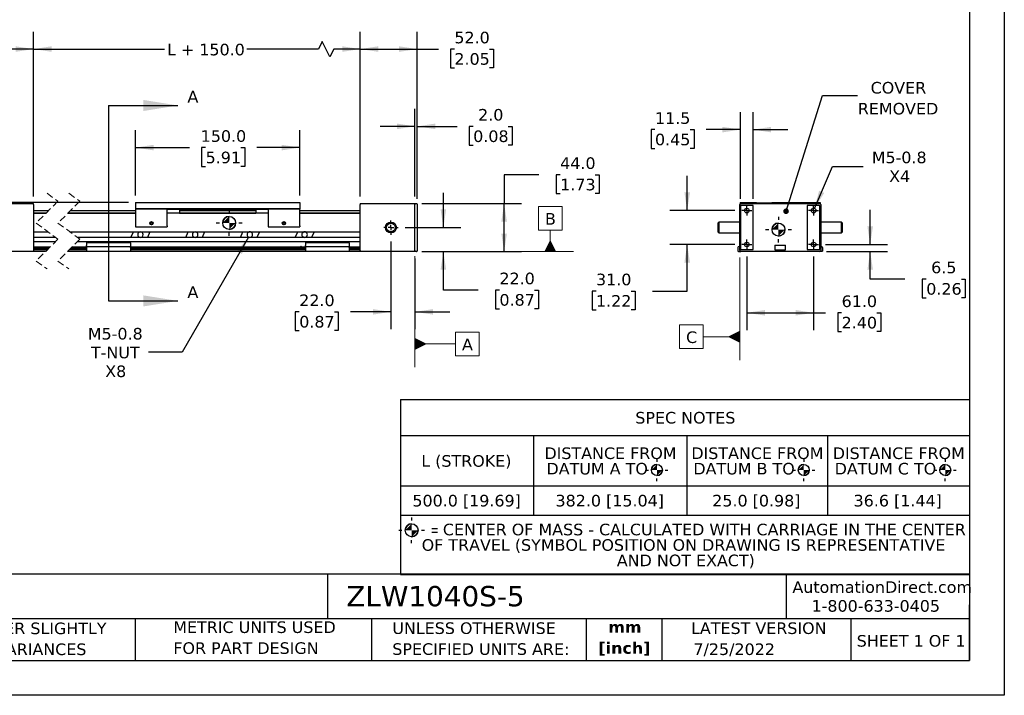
# Model space of a CAD drawing. Header units: millimetres. Extents: x 0 to 1397, y 0 to 1080.
# Tile 3 of 8: x 498 to 1397, y 0 to 617. Entities that reach past the tile are written whole.
import ezdxf

# ---------------------------------------------------------------- set-up
doc = ezdxf.new("R2010")
doc.units = ezdxf.units.MM
doc.header["$LTSCALE"] = 5
doc.header["$PDSIZE"] = -1
for name, pattern in [('SLD-Center', [19.05, 15.24, -1.27, 1.27, -1.27]), ('SLD-Dashed', [1.905, 1.27, -0.635]), ('SLD-Solid', [0])]:
    doc.linetypes.add(name, pattern=pattern)
doc.layers.add('CENTER', color=40, linetype='SLD-Center')
doc.layers.add('HATCH', color=6, linetype='SLD-Solid')
doc.layers.add('DIMENSIONS', color=140, linetype='SLD-Solid', lineweight=25)
doc.layers.add('TEXT', color=140, linetype='SLD-Solid', lineweight=25)
doc.styles.add('SLDTEXTSTYLE0', font='VERDANA.TTF')
doc.styles.add('SLDTEXTSTYLE1', font='VERDANAB.TTF')
doc.styles.add('SLDTEXTSTYLE2', font='GOTHIC.TTF', dxfattribs={"width": 0.913})
doc.styles.get("Standard").update_dxf_attribs({"font": 'VERDANA.TTF'})
doc.dimstyles.new('SLDDIMSTYLE0', dxfattribs={"dimtxt": 10.790039, "dimasz": 16.51, "dimexe": 0, "dimexo": 0.0625, "dimgap": 2.69751, "dimtad": 0, "dimtih": 1, "dimtoh": 1, "dimrnd": 1e-09, "dimzin": 4, "dimdsep": 46, "dimtxsty": 'SLDTEXTSTYLE0', "dimsah": 1, "dimcen": 0.09, "dimadec": 0, "dimazin": 1, "dimtfac": 1, "dimtmove": 0, "dimatfit": 0, "dimfxl": 0, "dimfrac": 2, "dimtolj": 1, "dimtzin": 12, "dimarcsym": 0})
doc.dimstyles.new('SLDDIMSTYLE1', dxfattribs={"dimtxt": 10.790039, "dimasz": 16.51, "dimexe": 0, "dimexo": 0.0625, "dimgap": 2.69751, "dimtad": 0, "dimtih": 1, "dimtoh": 1, "dimrnd": 1e-09, "dimzin": 4, "dimdsep": 46, "dimtxsty": 'SLDTEXTSTYLE0', "dimsah": 1, "dimcen": 0.09, "dimadec": 0, "dimazin": 1, "dimtfac": 1, "dimtofl": 0, "dimtmove": 0, "dimatfit": 3, "dimfxl": 0, "dimfrac": 2, "dimtolj": 1, "dimtzin": 12, "dimarcsym": 0})
doc.dimstyles.new('SLDDIMSTYLE2', dxfattribs={"dimtxt": 10.790039, "dimasz": 16.51, "dimexe": 0, "dimexo": 0.0625, "dimgap": 2.69751, "dimtad": 0, "dimtih": 1, "dimtoh": 1, "dimrnd": 1e-09, "dimzin": 12, "dimdsep": 46, "dimtxsty": 'SLDTEXTSTYLE0', "dimsah": 1, "dimcen": 0.09, "dimadec": 0, "dimazin": 3, "dimtfac": 1, "dimtofl": 0, "dimtmove": 0, "dimatfit": 3, "dimfxl": 0, "dimfrac": 2, "dimtolj": 1, "dimtzin": 12, "dimarcsym": 0})
doc.dimstyles.new('SLDDIMSTYLE3', dxfattribs={"dimtxt": 10.790039, "dimasz": 16.51, "dimexe": 0, "dimexo": 0.0625, "dimgap": 2.69751, "dimtad": 0, "dimtih": 1, "dimtoh": 1, "dimrnd": 1e-09, "dimzin": 12, "dimdsep": 46, "dimtxsty": 'SLDTEXTSTYLE0', "dimsah": 1, "dimcen": 0, "dimadec": 0, "dimazin": 3, "dimtfac": 1, "dimtofl": 0, "dimtmove": 0, "dimatfit": 3, "dimfxl": 0, "dimfrac": 2, "dimtolj": 1, "dimtzin": 12, "dimarcsym": 0})
doc.dimstyles.new('SLDDIMSTYLE4', dxfattribs={"dimtxt": 10.790039, "dimasz": 16.51, "dimexe": 0, "dimexo": 0.0625, "dimgap": 2.69751, "dimtad": 0, "dimtih": 1, "dimtoh": 1, "dimrnd": 1e-09, "dimzin": 12, "dimdsep": 46, "dimtxsty": 'SLDTEXTSTYLE0', "dimsah": 1, "dimcen": 0.09, "dimadec": 0, "dimazin": 3, "dimtfac": 1, "dimtmove": 0, "dimatfit": 0, "dimfxl": 0, "dimfrac": 2, "dimtolj": 1, "dimtzin": 12, "dimarcsym": 0})
doc.dimstyles.new('SLDDIMSTYLE5', dxfattribs={"dimtxt": 10.790039, "dimasz": 16.51, "dimexe": 0, "dimexo": 0.0625, "dimgap": 2.69751, "dimtad": 0, "dimtih": 1, "dimtoh": 1, "dimrnd": 1e-09, "dimzin": 12, "dimdsep": 46, "dimtxsty": 'SLDTEXTSTYLE0', "dimsah": 1, "dimcen": 0, "dimadec": 0, "dimazin": 3, "dimtfac": 1, "dimtofl": 0, "dimtmove": 0, "dimatfit": 3, "dimfxl": 0, "dimfrac": 2, "dimtolj": 1, "dimtzin": 12, "dimarcsym": 0})
doc.dimstyles.new('SLDDIMSTYLE6', dxfattribs={"dimtxt": 0.18, "dimasz": 5.08, "dimexe": 0, "dimexo": 0.0625, "dimgap": 0, "dimtad": 0, "dimtih": 1, "dimtoh": 1, "dimdec": 0, "dimrnd": 1e-09, "dimzin": 0, "dimdsep": 46, "dimtxsty": 'Standard', "dimblk1": 'DOT', "dimblk2": 'DOT', "dimsah": 1, "dimcen": 0.09, "dimadec": 0, "dimazin": 0, "dimtfac": 5.08, "dimtdec": 0, "dimtofl": 0, "dimtmove": 0, "dimatfit": 3, "dimldrblk": 'DOT', "dimfxl": 0, "dimfrac": 2, "dimtolj": 1, "dimtzin": 0, "dimarcsym": 0})

# ---------------------------------------------------------------- blocks, each defined once
blk = doc.blocks.new('SW_NOTE_0')
at = {"layer": 'TEXT', "color": 0, "char_height": 10.583, "attachment_point": 2, "style": 'SLDTEXTSTYLE1'}
for s, insert in [('mm', (14.22, 13.44)), ('[inch]', (13.8, -5.67))]:
    blk.add_mtext(s, dxfattribs=dict(at, insert=insert))
blk = doc.blocks.new('SW_NOTE_0_1')
at = {"layer": 'TEXT', "color": 0, "char_height": 10.5833, "attachment_point": 1, "style": 'SLDTEXTSTYLE0'}
for s, insert in [('UNLESS OTHERWISE ', (0, 13.44)), ('SPECIFIED UNITS ARE:', (0, -5.67))]:
    blk.add_mtext(s, dxfattribs=dict(at, insert=insert))
blk = doc.blocks.new('SW_NOTE_0_2')
at = {"layer": 'TEXT', "color": 0, "char_height": 10.5833, "attachment_point": 1, "style": 'SLDTEXTSTYLE0'}
for s, insert in [('PART DIMENSIONS MAY DIFFER SLIGHTLY ', (0, 13.44)), ("DUE TO MANUFACTURER'S VARIANCES", (0, -5.67))]:
    blk.add_mtext(s, dxfattribs=dict(at, insert=insert))
blk = doc.blocks.new('SW_NOTE_0_5')
at = {"layer": 'TEXT', "color": 0, "char_height": 10.5833, "attachment_point": 1, "style": 'SLDTEXTSTYLE0'}
for s, insert in [('METRIC UNITS USED ', (0, 13.44)), ('FOR PART DESIGN', (0, -5.67))]:
    blk.add_mtext(s, dxfattribs=dict(at, insert=insert))
blk = doc.blocks.new('SW_SYMBOL_MOD_COM')
at = {"layer": 'TEXT', "color": 0}
for p, q in [((2500, 7500), (2500, 6250)), ((-2500, 2500), (-1250, 2500)), ((6250, 2500), (7500, 2500)), ((2500, -2500), (2500, -1250))]:
    blk.add_line(p, q, dxfattribs=at)
blk.add_circle((2500, 2500), 2500, dxfattribs=at)
for start, end in [(90, 180), (270, 0)]:
    blk.add_arc((2500, 2500), 2500, start, end, dxfattribs=at)
for points in [[(2500, 2500), (0, 2500), (2500, 5000)], [(2500, 2500), (5000, 2500), (2500, 0)]]:
    blk.add_solid(points, dxfattribs=at)
blk = doc.blocks.new('SW_TABLEANNOTATION_0')
at = {"layer": 'TEXT', "color": 0}
for p, q in [((0, 0), (0, -33.07)), ((0, 0), (121.52, 0)), ((121.52, 0), (261.42, 0)), ((261.42, 0), (389.87, 0)), ((389.87, 0), (519.65, 0)), ((519.65, 0), (519.65, -33.07)), ((0, -33.07), (0, -78.92)), ((0, -33.07), (121.52, -33.07)), ((121.52, -33.07), (121.52, -78.92)), ((121.52, -33.07), (261.42, -33.07)), ((261.42, -33.07), (261.42, -78.92)), ((261.42, -33.07), (389.87, -33.07)), ((389.87, -33.07), (389.87, -78.92)), ((389.87, -33.07), (519.65, -33.07)), ((519.65, -33.07), (519.65, -78.92)), ((0, -78.92), (0, -105.61)), ((0, -78.92), (121.52, -78.92)), ((121.52, -78.92), (121.52, -105.61)), ((121.52, -78.92), (261.42, -78.92)), ((261.42, -78.92), (261.42, -105.61)), ((261.42, -78.92), (389.87, -78.92)), ((389.87, -78.92), (389.87, -105.61)), ((389.87, -78.92), (519.65, -78.92)), ((519.65, -78.92), (519.65, -105.61)), ((0, -105.61), (0, -159.89)), ((0, -105.61), (121.52, -105.61)), ((121.52, -105.61), (261.42, -105.61)), ((261.42, -105.61), (389.87, -105.61)), ((389.87, -105.61), (519.65, -105.61)), ((519.65, -105.61), (519.65, -159.89)), ((0, -159.89), (121.52, -159.89)), ((121.52, -159.89), (261.42, -159.89)), ((261.42, -159.89), (389.87, -159.89)), ((389.87, -159.89), (519.65, -159.89))]:
    blk.add_line(p, q, dxfattribs=at)
for p, xscale, yscale, zscale in [((229.07, -69.61), 0.002016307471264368, 0.002016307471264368, 0.002016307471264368), ((363.27, -69.61), 0.002016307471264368, 0.002016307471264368, 0.002016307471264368), ((492.47, -69.61), 0.002016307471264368, 0.002016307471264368, 0.002016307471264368), ((4.24, -125.49), 0.0023657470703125, 0.0023657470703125, 0.0023657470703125)]:
    blk.add_blockref('SW_SYMBOL_MOD_COM', p, dxfattribs=dict(at, xscale=xscale, yscale=yscale, zscale=zscale))
at = {"layer": 'TEXT', "color": 0, "attachment_point": 1}
for s, insert, char_height, style in [('SPEC NOTES', (214.42, -11.46), 10.583, 'SLDTEXTSTYLE0'), ('DISTANCE FROM ', (131.44, -43.87), 10.5833, 'SLDTEXTSTYLE0'), ('DISTANCE FROM ', (265.62, -43.87), 10.5833, 'SLDTEXTSTYLE0'), ('DISTANCE FROM ', (394.73, -43.87), 10.5833, 'SLDTEXTSTYLE0'), ('L (STROKE)', (18.96, -50.92), 10.583, 'SLDTEXTSTYLE0'), ('DATUM A TO ', (133.29, -57.98), 10.5833, 'SLDTEXTSTYLE0'), ('DATUM B TO ', (267.45, -57.98), 10.5833, 'SLDTEXTSTYLE0'), ('DATUM C TO ', (396.48, -57.98), 10.5833, 'SLDTEXTSTYLE0'), ('500.0 [19.69]', (10.83, -87.19), 10.5833, 'SLDTEXTSTYLE0'), ('382.0 [15.04]', (141.54, -87.19), 10.5833, 'SLDTEXTSTYLE0'), ('25.0 [0.98]', (284.7, -87.19), 10.5833, 'SLDTEXTSTYLE0'), ('36.6 [1.44]', (413.81, -87.19), 10.5833, 'SLDTEXTSTYLE0'), ('CENTER OF MASS - CALCULATED WITH CARRIAGE IN THE CENTER ', (38.67, -113.56), 10.5833, 'SLDTEXTSTYLE0'), ('= ', (27.78, -114.95), 9.26, 'SLDTEXTSTYLE2'), ('OF TRAVEL (SYMBOL POSITION ON DRAWING IS REPRESENTATIVE ', (19.3, -127.68), 10.5833, 'SLDTEXTSTYLE0'), ('AND NOT EXACT)', (197.54, -141.79), 10.5833, 'SLDTEXTSTYLE0')]:
    blk.add_mtext(s, dxfattribs=dict(at, insert=insert, char_height=char_height, style=style))
blk = doc.blocks.new('_D')
at = {"layer": 'DIMENSIONS'}
for p, q in [((884.67, 427.31), (884.67, 459.06)), ((849.65, 427.31), (900.55, 427.31)), ((865.11, 405.31), (900.55, 405.31)), ((884.67, 370.23), (884.67, 405.31)), ((916.42, 370.23), (884.67, 370.23)), ((935.88, 370.23), (932.25, 370.23)), ((932.25, 370.23), (932.25, 353.08)), ((967.94, 370.23), (971.56, 370.23)), ((971.56, 370.23), (971.56, 353.08)), ((932.25, 353.08), (935.88, 353.08)), ((971.56, 353.08), (967.94, 353.08))]:
    blk.add_line(p, q, dxfattribs=at)
for points in [[(884.67, 427.31), (887.21, 443.82), (882.13, 443.82)], [(884.67, 405.31), (882.13, 388.8), (887.21, 388.8)]]:
    blk.add_solid(points, dxfattribs=at)
at = {"layer": 'DIMENSIONS', "char_height": 10.583, "attachment_point": 1, "style": 'SLDTEXTSTYLE0'}
for s, insert in [('22.0', (935.88, 386.09)), ('0.87', (935.88, 366.53))]:
    blk.add_mtext(s, dxfattribs=dict(at, insert=insert))
blk = doc.blocks.new('_D_1')
at = {"layer": 'DIMENSIONS'}
for p, q in [((836.76, 414.42), (836.76, 334.39)), ((858.76, 398.96), (858.76, 334.39)), ((753.03, 350.26), (749.41, 350.26)), ((749.41, 350.26), (749.41, 333.11)), ((785.1, 350.26), (788.72, 350.26)), ((788.72, 350.26), (788.72, 333.11)), ((836.76, 350.26), (799.72, 350.26)), ((858.76, 350.26), (890.51, 350.26)), ((749.41, 333.11), (753.03, 333.11)), ((788.72, 333.11), (785.1, 333.11))]:
    blk.add_line(p, q, dxfattribs=at)
for points in [[(836.76, 350.26), (820.25, 352.8), (820.25, 347.72)], [(858.76, 350.26), (875.27, 347.72), (875.27, 352.8)]]:
    blk.add_solid(points, dxfattribs=at)
at = {"layer": 'DIMENSIONS', "char_height": 10.583, "attachment_point": 1, "style": 'SLDTEXTSTYLE0'}
for s, insert in [('22.0', (753.03, 366.12)), ('0.87', (753.03, 346.55))]:
    blk.add_mtext(s, dxfattribs=dict(at, insert=insert))
blk = doc.blocks.new('_D_2')
at = {"layer": 'DIMENSIONS'}
for p, q in [((971.92, 475.58), (940.17, 475.58)), ((940.17, 475.58), (940.17, 449.31)), ((991.37, 475.58), (987.75, 475.58)), ((987.75, 475.58), (987.75, 458.43)), ((1023.43, 475.58), (1027.06, 475.58)), ((1027.06, 475.58), (1027.06, 458.43)), ((987.75, 458.43), (991.37, 458.43)), ((1027.06, 458.43), (1023.43, 458.43)), ((865.11, 449.31), (956.04, 449.31)), ((940.17, 405.31), (940.17, 449.31)), ((865.11, 405.31), (956.04, 405.31))]:
    blk.add_line(p, q, dxfattribs=at)
for points in [[(940.17, 449.31), (937.63, 432.8), (942.71, 432.8)], [(940.17, 405.31), (942.71, 421.82), (937.63, 421.82)]]:
    blk.add_solid(points, dxfattribs=at)
at = {"layer": 'DIMENSIONS', "char_height": 10.583, "attachment_point": 1, "style": 'SLDTEXTSTYLE0'}
for s, insert in [('44.0', (991.37, 491.44)), ('1.73', (991.37, 471.87))]:
    blk.add_mtext(s, dxfattribs=dict(at, insert=insert))
blk = doc.blocks.new('_D_3')
at = {"layer": 'DIMENSIONS'}
for p, q in [((808.76, 455.66), (808.76, 606.18)), ((860.76, 453.46), (860.76, 606.18)), ((808.76, 590.31), (860.76, 590.31)), ((860.76, 590.31), (880.11, 590.31)), ((894.73, 590.31), (891.11, 590.31)), ((891.11, 590.31), (891.11, 573.16)), ((926.79, 590.31), (930.42, 590.31)), ((930.42, 590.31), (930.42, 573.16)), ((891.11, 573.16), (894.73, 573.16)), ((930.42, 573.16), (926.79, 573.16))]:
    blk.add_line(p, q, dxfattribs=at)
for points in [[(808.76, 590.31), (825.27, 587.77), (825.27, 592.85)], [(860.76, 590.31), (844.25, 592.85), (844.25, 587.77)]]:
    blk.add_solid(points, dxfattribs=at)
at = {"layer": 'DIMENSIONS', "char_height": 10.583, "attachment_point": 1, "style": 'SLDTEXTSTYLE0'}
for s, insert in [('52.0', (894.73, 606.17)), ('2.05', (894.73, 586.6))]:
    blk.add_mtext(s, dxfattribs=dict(at, insert=insert))
blk = doc.blocks.new('_D_4')
at = {"layer": 'DIMENSIONS'}
for p, q in [((510.4, 455.66), (510.4, 606.18)), ((808.76, 455.66), (808.76, 606.18)), ((774.07, 597.37), (770.54, 590.31)), ((781.12, 583.25), (774.07, 597.37)), ((510.4, 590.31), (629.87, 590.31)), ((770.54, 590.31), (705.06, 590.31)), ((784.65, 590.31), (781.12, 583.25)), ((808.76, 590.31), (784.65, 590.31))]:
    blk.add_line(p, q, dxfattribs=at)
for points in [[(510.4, 590.31), (526.91, 587.77), (526.91, 592.85)], [(808.76, 590.31), (792.25, 592.85), (792.25, 587.77)]]:
    blk.add_solid(points, dxfattribs=at)
at = {"layer": 'DIMENSIONS', "insert": (632.29, 595.18), "char_height": 10.583, "attachment_point": 1, "style": 'SLDTEXTSTYLE0'}
blk.add_mtext('L + 150.0', dxfattribs=at)
blk = doc.blocks.new('_D_5')
at = {"layer": 'DIMENSIONS'}
for p, q in [((603.52, 456.66), (603.52, 516.18)), ((753.52, 456.66), (753.52, 516.18)), ((603.52, 500.31), (652.9, 500.31)), ((667.52, 500.31), (663.9, 500.31)), ((663.9, 500.31), (663.9, 483.16)), ((699.59, 500.31), (703.21, 500.31)), ((703.21, 500.31), (703.21, 483.16)), ((753.52, 500.31), (714.21, 500.31)), ((663.9, 483.16), (667.52, 483.16)), ((703.21, 483.16), (699.59, 483.16))]:
    blk.add_line(p, q, dxfattribs=at)
for points in [[(603.52, 500.31), (620.03, 497.77), (620.03, 502.85)], [(753.52, 500.31), (737.01, 502.85), (737.01, 497.77)]]:
    blk.add_solid(points, dxfattribs=at)
at = {"layer": 'DIMENSIONS', "char_height": 10.583, "attachment_point": 1, "style": 'SLDTEXTSTYLE0'}
for s, insert in [('150.0', (663.03, 516.17)), ('5.91', (667.52, 496.6))]:
    blk.add_mtext(s, dxfattribs=dict(at, insert=insert))
blk = doc.blocks.new('_D_6')
at = {"layer": 'DIMENSIONS'}
for p, q in [((597.17, 450.31), (401.38, 450.31)), ((417.26, 450.31), (417.26, 405.31)), ((454.05, 405.31), (401.38, 405.31)), ((417.26, 375.95), (417.26, 405.31)), ((342.17, 394.62), (338.54, 394.62)), ((338.54, 394.62), (338.54, 377.47)), ((374.23, 394.62), (377.85, 394.62)), ((377.85, 394.62), (377.85, 377.47)), ((338.54, 377.47), (342.17, 377.47)), ((377.85, 377.47), (374.23, 377.47)), ((402.74, 375.95), (417.26, 375.95))]:
    blk.add_line(p, q, dxfattribs=at)
for points in [[(417.26, 450.31), (414.72, 433.8), (419.8, 433.8)], [(417.26, 405.31), (419.8, 421.82), (414.72, 421.82)]]:
    blk.add_solid(points, dxfattribs=at)
at = {"layer": 'DIMENSIONS', "char_height": 10.583, "attachment_point": 1, "style": 'SLDTEXTSTYLE0'}
for s, insert in [('45.0', (342.17, 410.47)), ('1.77', (342.17, 390.91)), ('CARRIAGE', (320.9, 371.34)), ('HEIGHT', (330.34, 354.19))]:
    blk.add_mtext(s, dxfattribs=dict(at, insert=insert))
blk = doc.blocks.new('_D_7')
at = {"layer": 'DIMENSIONS'}
for p, q in [((858.76, 455.66), (858.76, 535.6)), ((860.76, 453.46), (860.76, 535.6)), ((858.76, 519.72), (827.01, 519.72)), ((860.76, 519.72), (897.3, 519.72)), ((911.92, 519.72), (908.29, 519.72)), ((908.29, 519.72), (908.29, 502.57)), ((943.98, 519.72), (947.61, 519.72)), ((947.61, 519.72), (947.61, 502.57)), ((908.29, 502.57), (911.92, 502.57)), ((947.61, 502.57), (943.98, 502.57))]:
    blk.add_line(p, q, dxfattribs=at)
for points in [[(858.76, 519.72), (842.25, 522.26), (842.25, 517.18)], [(860.76, 519.72), (877.27, 517.18), (877.27, 522.26)]]:
    blk.add_solid(points, dxfattribs=at)
at = {"layer": 'DIMENSIONS', "char_height": 10.583, "attachment_point": 1, "style": 'SLDTEXTSTYLE0'}
for s, insert in [('2.0', (916.41, 535.58)), ('0.08', (911.92, 516.02))]:
    blk.add_mtext(s, dxfattribs=dict(at, insert=insert))
blk = doc.blocks.new('_D_8')
at = {"layer": 'DIMENSIONS'}
for p, q in [((458.4, 454.66), (458.4, 606.18)), ((510.4, 455.66), (510.4, 606.18)), ((382.53, 590.31), (378.91, 590.31)), ((378.91, 590.31), (378.91, 573.16)), ((414.59, 590.31), (418.22, 590.31)), ((418.22, 590.31), (418.22, 573.16)), ((458.4, 590.31), (429.21, 590.31)), ((510.4, 590.31), (458.4, 590.31)), ((378.91, 573.16), (382.53, 573.16)), ((418.22, 573.16), (414.59, 573.16))]:
    blk.add_line(p, q, dxfattribs=at)
for points in [[(458.4, 590.31), (474.91, 587.77), (474.91, 592.85)], [(510.4, 590.31), (493.89, 592.85), (493.89, 587.77)]]:
    blk.add_solid(points, dxfattribs=at)
at = {"layer": 'DIMENSIONS', "char_height": 10.583, "attachment_point": 1, "style": 'SLDTEXTSTYLE0'}
for s, insert in [('52.0', (382.53, 606.17)), ('2.05', (382.53, 586.6))]:
    blk.add_mtext(s, dxfattribs=dict(at, insert=insert))
blk = doc.blocks.new('_D_9')
at = {"layer": 'DIMENSIONS'}
for p, q in [((706.71, 418.64), (646.06, 313.59)), ((646.06, 313.59), (615.44, 313.59))]:
    blk.add_line(p, q, dxfattribs=at)
blk.add_solid([(706.71, 418.64), (696.26, 405.62), (700.66, 403.08)], dxfattribs=at)
at = {"layer": 'DIMENSIONS', "char_height": 10.583, "attachment_point": 1, "style": 'SLDTEXTSTYLE0'}
for s, insert in [('M5-0.8', (559.97, 335.6)), ('T-NUT', (562.8, 318.45)), ('X8', (575.83, 301.3))]:
    blk.add_mtext(s, dxfattribs=dict(at, insert=insert))
blk = doc.blocks.new('SW_CENTERMARKSYMBOL_0')
at = {"layer": 'CENTER', "color": 0}
for p, q in [((-5.08, 0), (-6.54, 0)), ((0, 0), (-2.54, 0)), ((0, 5.08), (0, 6.54)), ((0, 0), (0, 2.54)), ((0, 0), (0, -2.54)), ((0, 0), (2.54, 0)), ((5.08, 0), (6.54, 0)), ((0, -5.08), (0, -6.54))]:
    blk.add_line(p, q, dxfattribs=at)
blk = doc.blocks.new('SW_DATUMTAG_0')
at = {"color": 0, "linetype": 'SLD-Solid', "lineweight": 18}
for p, q in [((-42.94, 88.79), (-42.94, -12.7)), ((-5.97, -2.22), (-5.97, 19.36)), ((-5.97, 19.36), (15.61, 19.36)), ((15.61, 19.36), (15.61, -2.22)), ((-42.94, 8.57), (-5.97, 8.57)), ((15.61, -2.22), (-5.97, -2.22))]:
    blk.add_line(p, q, dxfattribs=at)
at = {"color": 0, "linetype": 'SLD-Solid', "lineweight": 0}
blk.add_solid([(-42.94, 3.18), (-42.94, 13.97), (-32.15, 8.57)], dxfattribs=at)
at = {"color": 0, "linetype": 'Continuous', "lineweight": 0, "insert": (0, 13.44), "char_height": 10.58, "attachment_point": 1, "style": 'SLDTEXTSTYLE0'}
blk.add_mtext('A', dxfattribs=at)
blk = doc.blocks.new('SW_DATUMTAG_1')
at = {"color": 0, "linetype": 'SLD-Solid', "lineweight": 18}
for p, q in [((-5.95, -2.22), (-5.95, 19.36)), ((-5.95, 19.36), (15.63, 19.36)), ((15.63, 19.36), (15.63, -2.22)), ((15.63, -2.22), (-5.95, -2.22)), ((4.84, -21.8), (4.84, -2.22)), ((-112.37, -21.8), (26.11, -21.8))]:
    blk.add_line(p, q, dxfattribs=at)
at = {"color": 0, "linetype": 'SLD-Solid', "lineweight": 0}
blk.add_solid([(10.24, -21.8), (-0.55, -21.8), (4.84, -11.01)], dxfattribs=at)
at = {"color": 0, "linetype": 'Continuous', "lineweight": 0, "insert": (0, 13.44), "char_height": 10.58, "attachment_point": 1, "style": 'SLDTEXTSTYLE0'}
blk.add_mtext('B', dxfattribs=at)
blk = doc.blocks.new('_D_10')
at = {"layer": 'DIMENSIONS'}
for p, q in [((1161.81, 400.82), (1161.81, 333.54)), ((1222.81, 400.82), (1222.81, 333.54)), ((1161.81, 349.42), (1222.81, 349.42)), ((1222.81, 349.42), (1233.82, 349.42)), ((1248.44, 349.42), (1244.82, 349.42)), ((1244.82, 349.42), (1244.82, 332.27)), ((1280.51, 349.42), (1284.13, 349.42)), ((1284.13, 349.42), (1284.13, 332.27)), ((1244.82, 332.27), (1248.44, 332.27)), ((1284.13, 332.27), (1280.51, 332.27))]:
    blk.add_line(p, q, dxfattribs=at)
for points in [[(1161.81, 349.42), (1178.32, 346.88), (1178.32, 351.96)], [(1222.81, 349.42), (1206.3, 351.96), (1206.3, 346.88)]]:
    blk.add_solid(points, dxfattribs=at)
at = {"layer": 'DIMENSIONS', "char_height": 10.583, "attachment_point": 1, "style": 'SLDTEXTSTYLE0'}
for s, insert in [('61.0', (1248.44, 365.27)), ('2.40', (1248.44, 345.71))]:
    blk.add_mtext(s, dxfattribs=dict(at, insert=insert))
blk = doc.blocks.new('_D_11')
at = {"layer": 'DIMENSIONS'}
for p, q in [((1107.36, 442.81), (1107.36, 474.56)), ((1150.82, 442.81), (1091.49, 442.81)), ((1150.82, 411.81), (1091.49, 411.81)), ((1107.36, 369.3), (1107.36, 411.81)), ((1024.09, 369.3), (1020.47, 369.3)), ((1020.47, 369.3), (1020.47, 352.15)), ((1056.16, 369.3), (1059.78, 369.3)), ((1059.78, 369.3), (1059.78, 352.15)), ((1075.61, 369.3), (1107.36, 369.3)), ((1020.47, 352.15), (1024.09, 352.15)), ((1059.78, 352.15), (1056.16, 352.15))]:
    blk.add_line(p, q, dxfattribs=at)
for points in [[(1107.36, 442.81), (1109.9, 459.32), (1104.82, 459.32)], [(1107.36, 411.81), (1104.82, 395.3), (1109.9, 395.3)]]:
    blk.add_solid(points, dxfattribs=at)
at = {"layer": 'DIMENSIONS', "char_height": 10.583, "attachment_point": 1, "style": 'SLDTEXTSTYLE0'}
for s, insert in [('31.0', (1024.09, 385.16)), ('1.22', (1024.09, 365.59))]:
    blk.add_mtext(s, dxfattribs=dict(at, insert=insert))
blk = doc.blocks.new('_D_12')
at = {"layer": 'DIMENSIONS'}
for p, q in [((1274.51, 411.81), (1274.51, 443.56)), ((1233.8, 411.81), (1290.39, 411.81)), ((1234.66, 405.31), (1290.39, 405.31)), ((1274.51, 380.27), (1274.51, 405.31)), ((1306.26, 380.27), (1274.51, 380.27)), ((1325.71, 380.27), (1322.09, 380.27)), ((1322.09, 380.27), (1322.09, 363.12)), ((1357.78, 380.27), (1361.4, 380.27)), ((1361.4, 380.27), (1361.4, 363.12)), ((1322.09, 363.12), (1325.71, 363.12)), ((1361.4, 363.12), (1357.78, 363.12))]:
    blk.add_line(p, q, dxfattribs=at)
for points in [[(1274.51, 411.81), (1277.05, 428.32), (1271.97, 428.32)], [(1274.51, 405.31), (1271.97, 388.8), (1277.05, 388.8)]]:
    blk.add_solid(points, dxfattribs=at)
at = {"layer": 'DIMENSIONS', "char_height": 10.583, "attachment_point": 1, "style": 'SLDTEXTSTYLE0'}
for s, insert in [('6.5', (1330.2, 396.13)), ('0.26', (1325.71, 376.57))]:
    blk.add_mtext(s, dxfattribs=dict(at, insert=insert))
blk = doc.blocks.new('_D_13')
at = {"layer": 'DIMENSIONS'}
for p, q in [((1223.64, 444.74), (1240.24, 483.19)), ((1240.24, 483.19), (1268.03, 483.19))]:
    blk.add_line(p, q, dxfattribs=at)
blk.add_solid([(1223.64, 444.74), (1232.52, 458.89), (1227.85, 460.9)], dxfattribs=at)
at = {"layer": 'DIMENSIONS', "char_height": 10.583, "attachment_point": 1, "style": 'SLDTEXTSTYLE0'}
for s, insert in [('M5-0.8', (1275.96, 496.63)), ('X4', (1291.83, 479.48))]:
    blk.add_mtext(s, dxfattribs=dict(at, insert=insert))
blk = doc.blocks.new('_D_14')
at = {"layer": 'DIMENSIONS'}
for p, q in [((1156.06, 453.66), (1156.06, 532.61)), ((1167.56, 453.66), (1167.56, 532.61)), ((1077.96, 516.74), (1074.33, 516.74)), ((1074.33, 516.74), (1074.33, 499.59)), ((1110.02, 516.74), (1113.64, 516.74)), ((1113.64, 516.74), (1113.64, 499.59)), ((1156.06, 516.74), (1124.64, 516.74)), ((1167.56, 516.74), (1199.31, 516.74)), ((1074.33, 499.59), (1077.96, 499.59)), ((1113.64, 499.59), (1110.02, 499.59))]:
    blk.add_line(p, q, dxfattribs=at)
for points in [[(1156.06, 516.74), (1139.55, 519.28), (1139.55, 514.2)], [(1167.56, 516.74), (1184.07, 514.2), (1184.07, 519.28)]]:
    blk.add_solid(points, dxfattribs=at)
at = {"layer": 'DIMENSIONS', "char_height": 10.583, "attachment_point": 1, "style": 'SLDTEXTSTYLE0'}
for s, insert in [('11.5', (1077.96, 532.6)), ('0.45', (1077.96, 513.03))]:
    blk.add_mtext(s, dxfattribs=dict(at, insert=insert))
blk = doc.blocks.new('SW_NOTE_0_6')
at = {"layer": 'TEXT', "color": 0, "char_height": 10.583, "attachment_point": 2, "style": 'SLDTEXTSTYLE0'}
for s, insert in [('COVER', (37.47, 12.22)), ('REMOVED', (37.14, -6.89))]:
    blk.add_mtext(s, dxfattribs=dict(at, insert=insert))
blk = doc.blocks.new('_Dot')
at = {"color": 0, "linetype": 'ByBlock', "lineweight": -2}
blk.add_line((-0.5, 0), (-1, 0), dxfattribs=at)
at = {"color": 0, "linetype": 'ByBlock', "const_width": 0.5}
blk.add_lwpolyline([(-0.25, 0, 1), (0.25, 0, 1)], format="xyb", close=True, dxfattribs=at)
blk = doc.blocks.new('SW_CENTERMARKSYMBOL_1')
at = {"layer": 'CENTER', "color": 0}
for p, q in [((-2.54, 0), (-4.64, 0)), ((0, 0), (-2.54, 0)), ((0, 2.54), (0, 4.64)), ((0, 0), (0, 2.54)), ((0, 0), (0, -2.54)), ((0, 0), (2.54, 0)), ((2.54, 0), (4.64, 0)), ((0, -2.54), (0, -4.64))]:
    blk.add_line(p, q, dxfattribs=at)
blk = doc.blocks.new('SW_CENTERMARKSYMBOL_2')
at = {"layer": 'CENTER', "color": 0}
for p, q in [((-2.54, 0), (-4.64, 0)), ((0, 0), (-2.54, 0)), ((0, 2.54), (0, 4.64)), ((0, 0), (0, 2.54)), ((0, 0), (0, -2.54)), ((0, 0), (2.54, 0)), ((2.54, 0), (4.64, 0)), ((0, -2.54), (0, -4.64))]:
    blk.add_line(p, q, dxfattribs=at)
blk = doc.blocks.new('SW_CENTERMARKSYMBOL_3')
at = {"layer": 'CENTER', "color": 0}
for p, q in [((-2.54, 0), (-4.64, 0)), ((0, 0), (-2.54, 0)), ((0, 2.54), (0, 4.64)), ((0, 0), (0, 2.54)), ((0, 0), (0, -2.54)), ((0, 0), (2.54, 0)), ((2.54, 0), (4.64, 0)), ((0, -2.54), (0, -4.64))]:
    blk.add_line(p, q, dxfattribs=at)
blk = doc.blocks.new('SW_CENTERMARKSYMBOL_4')
at = {"layer": 'CENTER', "color": 0}
for p, q in [((-2.54, 0), (-4.64, 0)), ((0, 0), (-2.54, 0)), ((0, 2.54), (0, 4.64)), ((0, 0), (0, 2.54)), ((0, 0), (0, -2.54)), ((0, 0), (2.54, 0)), ((2.54, 0), (4.64, 0)), ((0, -2.54), (0, -4.64))]:
    blk.add_line(p, q, dxfattribs=at)
blk = doc.blocks.new('SW_DATUMTAG_2')
at = {"color": 0, "linetype": 'SLD-Solid', "lineweight": 18}
for p, q in [((48.98, 80.98), (48.98, -12.7)), ((-5.86, -2.22), (-5.86, 19.36)), ((-5.86, 19.36), (15.72, 19.36)), ((15.72, 19.36), (15.72, -2.22)), ((48.98, 8.57), (15.72, 8.57)), ((15.72, -2.22), (-5.86, -2.22))]:
    blk.add_line(p, q, dxfattribs=at)
at = {"color": 0, "linetype": 'SLD-Solid', "lineweight": 0}
blk.add_solid([(48.98, 3.18), (48.98, 13.97), (38.19, 8.57)], dxfattribs=at)
at = {"color": 0, "linetype": 'Continuous', "lineweight": 0, "insert": (0, 13.44), "char_height": 10.58, "attachment_point": 1, "style": 'SLDTEXTSTYLE0'}
blk.add_mtext('C', dxfattribs=at)

msp = doc.modelspace()

# ---------------------------------------------------------------- linework, layer by layer
at = {"color": 7, "linetype": 'SLD-Solid'}
for p, q in [((1397.012, 1079.513), (1397.012, 0.013)), ((1397.012, 0.013), (0.012, 0.013))]:
    msp.add_line(p, q, dxfattribs=at)
at = {"color": 7, "linetype": 'SLD-Dashed', "lineweight": 18}
for p, q in [((532.659, 451.297), (512.659, 431.297)), ((522.659, 458.585), (532.659, 451.297)), ((552.659, 451.297), (532.659, 431.297)), ((542.659, 458.585), (552.659, 451.297)), ((512.659, 431.297), (532.659, 416.722)), ((532.659, 431.297), (552.659, 416.722)), ((532.659, 416.722), (512.659, 396.722)), ((552.659, 416.722), (532.659, 396.722)), ((512.659, 396.722), (522.659, 389.435)), ((532.659, 396.722), (542.659, 389.435))]:
    msp.add_line(p, q, dxfattribs=at)
for p, q in [((603.516, 450.31), (753.516, 450.31)), ((603.516, 450.31), (603.516, 444.31)), ((753.516, 450.31), (753.516, 444.31)), ((1155.808, 450.31), (1155.808, 449.176)), ((1155.808, 450.31), (1170.808, 450.31)), ((1170.808, 449.81), (1170.808, 450.31)), ((1170.808, 449.81), (1184.808, 449.81)), ((1184.808, 449.81), (1184.808, 450.31)), ((1184.808, 450.31), (1199.808, 450.31)), ((1199.808, 449.81), (1199.808, 450.31)), ((1213.808, 449.81), (1199.808, 449.81)), ((1213.808, 449.81), (1213.808, 450.31)), ((1213.808, 450.31), (1228.808, 450.31)), ((1228.808, 450.31), (1228.808, 449.176)), ((460.404, 449.31), (510.404, 449.31)), ((510.404, 448.31), (510.404, 449.31)), ((510.404, 448.31), (510.404, 406.31)), ((510.404, 442.71), (524.072, 442.71)), ((544.072, 442.71), (603.516, 442.71)), ((753.516, 444.31), (603.516, 444.31)), ((603.516, 444.31), (603.516, 444.11)), ((603.516, 444.11), (603.516, 443.11)), ((632.516, 444.11), (603.516, 444.11)), ((603.516, 443.11), (603.516, 428.81)), ((605.016, 444.11), (605.016, 444.31)), ((631.016, 444.11), (631.016, 444.31)), ((632.516, 443.11), (632.516, 444.11)), ((632.516, 444.01), (724.516, 444.01)), ((632.516, 444.01), (643.516, 444.01)), ((632.516, 428.81), (632.516, 443.11)), ((643.516, 444.01), (643.516, 440.31)), ((643.516, 442.71), (713.516, 442.71)), ((713.516, 444.01), (724.516, 444.01)), ((713.516, 444.01), (713.516, 440.31)), ((753.516, 444.11), (724.516, 444.11)), ((724.516, 444.11), (724.516, 443.11)), ((724.516, 443.11), (724.516, 428.81)), ((726.016, 444.11), (726.016, 444.31)), ((752.016, 444.11), (752.016, 444.31)), ((753.516, 444.31), (753.516, 444.11)), ((753.516, 443.11), (753.516, 444.11)), ((753.516, 428.81), (753.516, 443.11)), ((753.516, 442.71), (808.761, 442.71)), ((808.761, 449.31), (808.761, 448.31)), ((808.761, 449.31), (858.761, 449.31)), ((808.761, 406.31), (808.761, 448.31)), ((858.761, 449.31), (858.761, 448.31)), ((858.761, 449.11), (860.261, 449.11)), ((858.761, 406.31), (858.761, 448.31)), ((858.761, 407.51), (858.761, 447.11)), ((860.761, 448.61), (860.761, 447.11)), ((860.761, 447.11), (860.761, 407.51)), ((1155.308, 406.31), (1155.308, 448.31)), ((1167.558, 447.31), (1156.058, 447.31)), ((1156.058, 447.31), (1156.058, 407.31)), ((1156.308, 449.31), (1228.308, 449.31)), ((1167.558, 407.31), (1167.558, 447.31)), ((1228.558, 447.31), (1217.058, 447.31)), ((1217.058, 447.31), (1217.058, 407.31)), ((1228.558, 407.31), (1228.558, 447.31)), ((1229.308, 448.31), (1229.308, 406.31)), ((521.672, 440.31), (510.404, 440.31)), ((510.404, 440.31), (521.672, 440.31)), ((603.516, 440.31), (541.672, 440.31)), ((541.672, 440.31), (603.516, 440.31)), ((617.016, 431.21), (617.516, 432.076)), ((617.516, 432.076), (618.516, 432.076)), ((618.516, 432.076), (619.016, 431.21)), ((724.516, 440.31), (632.516, 440.31)), ((643.516, 440.31), (713.516, 440.31)), ((738.016, 431.21), (738.516, 432.076)), ((738.516, 432.076), (739.516, 432.076)), ((739.516, 432.076), (740.016, 431.21)), ((808.761, 440.31), (753.516, 440.31)), ((753.516, 440.31), (808.761, 440.31)), ((1136.308, 432.31), (1135.308, 431.31)), ((1155.308, 432.31), (1136.308, 432.31)), ((1136.308, 432.31), (1136.308, 422.31)), ((1248.308, 432.31), (1229.308, 432.31)), ((1249.308, 431.31), (1248.308, 432.31)), ((1248.308, 422.31), (1248.308, 432.31)), ((510.404, 423.41), (523.483, 423.41)), ((543.483, 423.41), (808.761, 423.41)), ((599.305, 418.21), (601.617, 423.41)), ((603.516, 428.81), (603.516, 427.81)), ((603.516, 427.81), (632.516, 427.81)), ((616.617, 423.41), (614.305, 418.21)), ((617.516, 430.344), (617.016, 431.21)), ((618.516, 430.344), (617.516, 430.344)), ((619.016, 431.21), (618.516, 430.344)), ((632.516, 428.81), (632.516, 427.81)), ((649.305, 418.21), (651.617, 423.41)), ((666.617, 423.41), (664.305, 418.21)), ((699.305, 418.21), (701.617, 423.41)), ((716.617, 423.41), (714.305, 418.21)), ((724.516, 428.81), (724.516, 427.81)), ((724.516, 427.81), (753.516, 427.81)), ((738.516, 430.344), (738.016, 431.21)), ((739.516, 430.344), (738.516, 430.344)), ((740.016, 431.21), (739.516, 430.344)), ((749.305, 418.21), (751.617, 423.41)), ((753.516, 428.81), (753.516, 427.81)), ((766.617, 423.41), (764.305, 418.21)), ((1135.308, 431.31), (1135.308, 423.31)), ((1135.308, 423.31), (1136.308, 422.31)), ((1248.308, 422.31), (1249.308, 423.31)), ((1249.308, 423.31), (1249.308, 431.31)), ((530.618, 418.21), (510.404, 418.21)), ((530.247, 414.31), (510.404, 414.31)), ((808.761, 414.31), (550.247, 414.31)), ((808.761, 418.21), (550.618, 418.21)), ((598.761, 414.21), (558.761, 414.21)), ((558.761, 414.21), (558.761, 413.21)), ((598.761, 413.21), (598.761, 414.21)), ((798.761, 414.21), (758.761, 414.21)), ((758.761, 414.21), (758.761, 413.21)), ((798.761, 413.21), (798.761, 414.21)), ((1136.308, 422.31), (1155.308, 422.31)), ((1229.308, 422.31), (1248.308, 422.31)), ((510.404, 405.31), (460.404, 405.31)), ((525.247, 409.31), (510.404, 409.31)), ((510.404, 408.41), (524.347, 408.41)), ((510.404, 407.468), (523.405, 407.468)), ((522.747, 406.81), (510.404, 406.81)), ((510.404, 406.31), (510.404, 405.31)), ((521.247, 405.31), (510.404, 405.31)), ((558.761, 405.31), (541.247, 405.31)), ((558.761, 406.81), (542.747, 406.81)), ((543.405, 407.468), (558.761, 407.468)), ((544.347, 408.41), (558.761, 408.41)), ((558.761, 409.31), (545.247, 409.31)), ((598.761, 413.21), (558.761, 413.21)), ((558.761, 413.21), (558.761, 411.01)), ((558.761, 410.01), (558.761, 411.01)), ((558.761, 410.01), (598.761, 410.01)), ((558.761, 410.01), (558.761, 409.01)), ((558.761, 409.01), (558.761, 405.81)), ((558.761, 405.81), (598.761, 405.81)), ((558.761, 405.81), (558.761, 405.31)), ((598.761, 405.31), (558.761, 405.31)), ((598.761, 413.21), (598.761, 411.01)), ((598.761, 411.01), (598.761, 410.01)), ((598.761, 409.01), (598.761, 410.01)), ((758.761, 409.31), (598.761, 409.31)), ((598.761, 409.01), (598.761, 405.81)), ((598.761, 408.41), (758.761, 408.41)), ((598.761, 407.468), (758.761, 407.468)), ((758.761, 406.81), (598.761, 406.81)), ((598.761, 405.31), (598.761, 405.81)), ((758.761, 405.31), (598.761, 405.31)), ((798.761, 413.21), (758.761, 413.21)), ((758.761, 413.21), (758.761, 411.01)), ((758.761, 410.01), (758.761, 411.01)), ((758.761, 410.01), (798.761, 410.01)), ((758.761, 410.01), (758.761, 409.01)), ((758.761, 409.01), (758.761, 405.81)), ((758.761, 405.81), (798.761, 405.81)), ((758.761, 405.81), (758.761, 405.31)), ((798.761, 405.31), (758.761, 405.31)), ((798.761, 413.21), (798.761, 411.01)), ((798.761, 411.01), (798.761, 410.01)), ((798.761, 409.01), (798.761, 410.01)), ((808.761, 409.31), (798.761, 409.31)), ((798.761, 409.01), (798.761, 405.81)), ((798.761, 408.41), (808.761, 408.41)), ((798.761, 407.468), (808.761, 407.468)), ((808.761, 406.81), (798.761, 406.81)), ((798.761, 405.31), (798.761, 405.81)), ((808.761, 405.31), (798.761, 405.31)), ((808.761, 406.31), (808.761, 405.31)), ((858.761, 405.31), (808.761, 405.31)), ((858.761, 406.31), (858.761, 405.31)), ((860.261, 405.51), (858.761, 405.51)), ((860.761, 407.51), (860.761, 406.01)), ((1153.708, 409.01), (1153.708, 405.81)), ((1154.208, 405.31), (1153.708, 405.81)), ((1154.208, 405.31), (1156.308, 405.31)), ((1155.308, 410.01), (1154.708, 410.01)), ((1156.058, 407.31), (1167.558, 407.31)), ((1189.658, 405.31), (1156.308, 405.31)), ((1187.558, 411.11), (1197.058, 411.11)), ((1187.558, 411.11), (1187.558, 406.81)), ((1187.558, 406.81), (1189.658, 406.81)), ((1189.658, 405.31), (1189.658, 406.81)), ((1189.658, 406.81), (1194.958, 406.81)), ((1194.958, 405.31), (1189.658, 405.31)), ((1194.958, 405.31), (1194.958, 406.81)), ((1194.958, 406.81), (1197.058, 406.81)), ((1228.308, 405.31), (1194.958, 405.31)), ((1197.058, 406.81), (1197.058, 411.11)), ((1217.058, 407.31), (1228.558, 407.31)), ((1230.408, 405.31), (1228.308, 405.31)), ((1229.308, 410.01), (1229.908, 410.01)), ((1230.908, 405.81), (1230.408, 405.31)), ((1230.908, 409.01), (1230.908, 405.81))]:
    msp.add_line(p, q)
for centre, radius in [((1161.808, 442.81), 2.1), ((1222.808, 442.81), 2.1), ((618.016, 431.21), 1.5), ((618.016, 431.21), 1.4), ((618.016, 431.21), 1.3), ((739.016, 431.21), 1.5), ((739.016, 431.21), 1.4), ((739.016, 431.21), 1.3), ((836.761, 427.31), 5), ((836.761, 427.31), 4), ((1161.808, 411.81), 2.1), ((1222.808, 411.81), 2.1)]:
    msp.add_circle(centre, radius)
for centre, radius, start, end in [((860.261, 448.61), 0.5, 0.000517, 90.002258), ((1156.308, 448.31), 1, 90, 180), ((1228.308, 448.31), 1, 0, 90), ((607.961, 420.81), 2.5, 0.000117, 179.999883), ((657.961, 420.81), 2.5, 0.000117, 179.999883), ((707.961, 420.81), 2.5, 359.999947, 180.000053), ((757.961, 420.81), 2.5, 359.999947, 180.000053), ((607.961, 420.81), 2.5, 180.000107, 359.999893), ((657.961, 420.81), 2.5, 180.000107, 359.999893), ((707.961, 420.81), 2.5, 179.999936, 0.000064), ((757.961, 420.81), 2.5, 179.999936, 0.000064), ((860.261, 406.01), 0.5, 269.997742, 359.999697), ((1154.708, 409.01), 1, 90, 180), ((1156.308, 406.31), 1, 180, 270), ((1188.058, 410.61), 0.5, 90, 180), ((1188.058, 407.31), 0.5, 180, 270), ((1196.558, 410.61), 0.5, 0, 90), ((1196.558, 407.31), 0.5, 270, 0), ((1228.308, 406.31), 1, 270, 0), ((1229.908, 409.01), 1, 0, 90)]:
    msp.add_arc(centre, radius, start, end)
at = {"color": 7, "linetype": 'Continuous', "lineweight": 0}
msp.add_point((754.583, 410.01), dxfattribs=at)
at = {"layer": 'HATCH'}
msp.add_line((578.761, 538.787), (578.761, 360.272), dxfattribs=at)
at = {"layer": 'HATCH', "linetype": 'SLD-Solid'}
for p, q in [((578.761, 538.787), (642.261, 538.787)), ((578.761, 360.272), (642.261, 360.272))]:
    msp.add_line(p, q, dxfattribs=at)
at = {"layer": 'HATCH'}
for points in [[(642.261, 538.787), (610.511, 543.867), (610.511, 533.707)], [(642.261, 360.272), (610.511, 365.352), (610.511, 355.192)]]:
    msp.add_solid(points, dxfattribs=at)
at = {"layer": 'TEXT'}
for p, q in [((1365.25, 1047.75), (1365.25, 31.75)), ((1365.25, 110.631), (31.75, 110.631)), ((778.794, 110.631), (778.794, 69.85)), ((1197.877, 110.631), (1197.877, 69.85)), ((1365.25, 31.75), (1365.25, 82.55)), ((1365.25, 69.85), (31.75, 69.85)), ((603.232, 69.85), (603.232, 31.75)), ((818.901, 69.85), (818.901, 31.75)), ((1015.122, 69.85), (1015.122, 31.75)), ((1084.06, 69.85), (1084.06, 31.75)), ((1256.744, 69.85), (1256.744, 31.75)), ((31.75, 31.75), (1365.25, 31.75))]:
    msp.add_line(p, q, dxfattribs=at)

# ---------------------------------------------------------------- block references
at = {"color": 7, "linetype": 'Continuous', "lineweight": 0}
for name, p in [('SW_DATUMTAG_1', (977.48, 427.109)), ('SW_DATUMTAG_0', (901.703, 312.372)), ('SW_DATUMTAG_2', (1106.332, 318.981))]:
    msp.add_blockref(name, p, dxfattribs=at)
at = {"layer": 'CENTER'}
for name, p in [('SW_CENTERMARKSYMBOL_1', (1161.808, 442.81)), ('SW_CENTERMARKSYMBOL_4', (1222.808, 442.81)), ('SW_CENTERMARKSYMBOL_0', (836.761, 427.31)), ('SW_CENTERMARKSYMBOL_2', (1161.808, 411.81)), ('SW_CENTERMARKSYMBOL_3', (1222.808, 411.81))]:
    msp.add_blockref(name, p, dxfattribs=at)
at = {"layer": 'TEXT'}
for name, p in [('SW_NOTE_0_6', (1262.812, 548.05)), ('SW_TABLEANNOTATION_0', (845.553, 270.316)), ('SW_NOTE_0_2', (275.596, 53.022)), ('SW_NOTE_0_5', (638.022, 54.098)), ('SW_NOTE_0_1', (838.04, 53.212)), ('SW_NOTE_0', (1036.273, 54.243))]:
    msp.add_blockref(name, p, dxfattribs=at)
at = {"layer": 'TEXT', "xscale": 0.002352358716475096, "yscale": 0.002352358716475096, "zscale": 0.002352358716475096}
for p in [(683.154, 425.65), (1184.879, 419.532)]:
    msp.add_blockref('SW_SYMBOL_MOD_COM', p, dxfattribs=at)

# ---------------------------------------------------------------- texts
at = {"layer": 'HATCH', "char_height": 10.79, "attachment_point": 1, "style": 'SLDTEXTSTYLE0'}
for insert in [(650.831, 552.175), (650.831, 373.661)]:
    msp.add_mtext('A', dxfattribs=dict(at, insert=insert))
at = {"layer": 'TEXT', "style": 'SLDTEXTSTYLE0'}
for s, insert, char_height, attachment_point in [('ZLW1040S-5', (796.039, 99.863), 18.5208, 1), ('AutomationDirect.com', (1203.475, 104.182), 10.58333, 1), ('1-800-633-0405', (1220.958, 86.985), 10.58333, 1), ('LATEST VERSION', (1172.761, 66.619), 10.58333, 2), ('SHEET 1 OF 1', (1262.206, 55.057), 10.58333, 1), ('7/25/2022', (1113.064, 47.431), 10.5833, 1)]:
    msp.add_mtext(s, dxfattribs=dict(at, insert=insert, char_height=char_height, attachment_point=attachment_point))

# ---------------------------------------------------------------- dimensions: what is measured, and where the dimension line sits
at = {"layer": 'DIMENSIONS'}
for base, p1, p2, dimstyle, picture, middle in [((458.404, 590.31), (510.404, 449.31), (458.404, 448.309), 'SLDDIMSTYLE1', '_D_8', (398.56, 590.31)), ((808.761, 590.31), (860.761, 447.11), (808.761, 449.31), 'SLDDIMSTYLE1', '_D_3', (910.761, 590.31)), ((860.761, 519.723), (858.761, 449.31), (860.761, 447.11), 'SLDDIMSTYLE0', '_D_7', (927.95, 519.723)), ((1167.558, 516.738), (1156.058, 447.31), (1167.558, 447.31), 'SLDDIMSTYLE4', '_D_14', (1093.988, 516.738)), ((753.516, 500.31), (603.516, 450.31), (753.516, 450.31), 'SLDDIMSTYLE1', '_D_5', (683.554, 500.31)), ((836.761, 350.26), (858.761, 405.31), (836.761, 420.77), 'SLDDIMSTYLE0', '_D_1', (769.064, 350.26)), ((1222.808, 349.417), (1161.808, 407.17), (1222.808, 407.17), 'SLDDIMSTYLE1', '_D_10', (1264.475, 349.417))]:
    dim = msp.add_linear_dim(base=base, p1=p1, p2=p2, dimstyle=dimstyle, dxfattribs=at)
    dim.commit()
    dim.dimension.update_dxf_attribs({"geometry": picture, "text_midpoint": middle, "dimtype": 160})
dim = msp.add_linear_dim(base=(510.404, 590.31), p1=(808.761, 449.31), p2=(510.404, 449.31), text='L + 150.0', dimstyle='SLDDIMSTYLE2', dxfattribs=at)
dim.commit()
dim.dimension.update_dxf_attribs({"geometry": '_D_4', "text_midpoint": (667.467, 590.31), "dimtype": 160})
dim = msp.add_diameter_dim_2p(p1=(1221.976, 440.882), p2=(1223.641, 444.738), text='M5-0.8\\PX4', dimstyle='SLDDIMSTYLE5', override={"dimpost": '<>'}, dxfattribs=at)
dim.commit()
dim.dimension.update_dxf_attribs({"geometry": '_D_13', "text_midpoint": (1301.147, 483.185), "dimtype": 163})
for base, p1, p2, dimstyle, picture, middle in [((940.167, 449.31), (858.761, 405.31), (858.761, 449.31), 'SLDDIMSTYLE1', '_D_2', (940.167, 475.581)), ((1107.361, 411.81), (1157.168, 442.81), (1157.168, 411.81), 'SLDDIMSTYLE0', '_D_11', (1107.361, 369.298)), ((884.674, 427.31), (858.761, 405.31), (843.301, 427.31), 'SLDDIMSTYLE0', '_D', (884.674, 370.232)), ((1274.511, 405.31), (1227.448, 411.81), (1228.308, 405.31), 'SLDDIMSTYLE4', '_D_12', (1274.511, 380.272))]:
    dim = msp.add_linear_dim(base=base, p1=p1, p2=p2, angle=90, dimstyle=dimstyle, dxfattribs=at)
    dim.commit()
    dim.dimension.update_dxf_attribs({"geometry": picture, "text_midpoint": middle, "dimtype": 160})
dim = msp.add_linear_dim(base=(417.259, 405.31), p1=(603.516, 450.31), p2=(460.404, 405.31), angle=90, text='<>\\PCARRIAGE\\PHEIGHT', dimstyle='SLDDIMSTYLE1', dxfattribs=at)
dim.commit()
dim.dimension.update_dxf_attribs({"geometry": '_D_6', "text_midpoint": (417.259, 375.947), "dimtype": 160})
dim = msp.add_radius_dim(center=(707.961, 420.81), mpoint=(706.711, 418.645), text='M5-0.8\\PT-NUT\\PX8', dimstyle='SLDDIMSTYLE3', override={"dimpost": '<>'}, dxfattribs=at)
dim.commit()
dim.dimension.update_dxf_attribs({"geometry": '_D_9', "text_midpoint": (585.152, 313.586), "dimtype": 164})

# ---------------------------------------------------------------- leaders
at = {"layer": 'TEXT'}
msp.add_leader([(1197.677, 442.198), (1231.062, 548.05), (1262.812, 548.05)], dimstyle='SLDDIMSTYLE6', dxfattribs=at)

doc.saveas('drawing.dxf')
